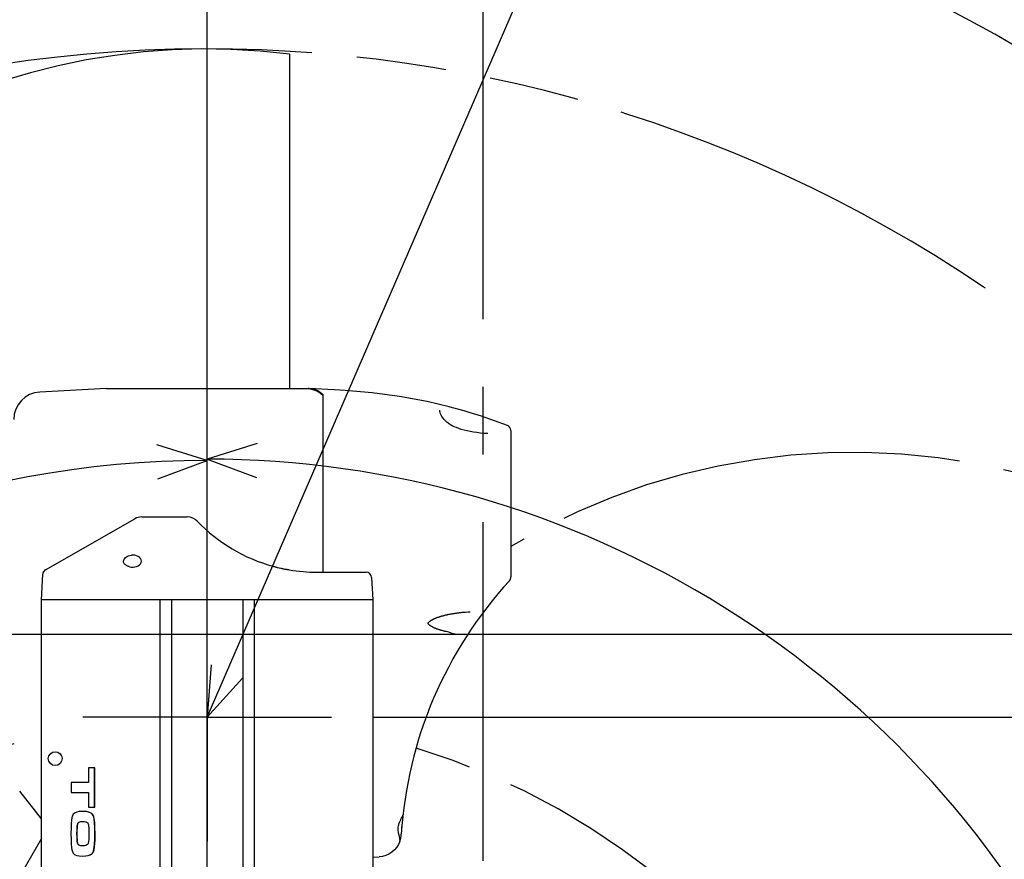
# Model space of a CAD drawing. Header units: millimetres. Extents: x 0 to 594, y 0 to 420.
# Tile 22 of 31: x 321 to 356, y 328 to 359. Entities that reach past the tile are written whole.
import ezdxf

# ---------------------------------------------------------------- set-up
doc = ezdxf.new("R2010")
doc.units = ezdxf.units.MM
doc.header["$LTSCALE"] = 32.67
doc.linetypes.add('CENTER', pattern=[0.6, 0.375, -0.075, 0.075, -0.075])
doc.linetypes.add('PHANTOM', pattern=[0.8, 0.45, -0.05, 0.1, -0.05, 0.1, -0.05])
doc.layers.get('0').update_dxf_attribs({"linetype": 'CONTINUOUS'})
for name, color, linetype in [('CRV', 7, 'CONTINUOUS'), ('DEFAULT_1', 7, 'CENTER'), ('DRA_ITEM', 7, 'CONTINUOUS'), ('DRIV_DIM', 7, 'CONTINUOUS'), ('PARAM_DIM', 7, 'CONTINUOUS')]:
    doc.layers.add(name, color=color, linetype=linetype)
doc.styles.get("Standard").update_dxf_attribs({"font": 'txt', "width": 0.8})
doc.dimstyles.new('DIMSTYLE_19', dxfattribs={"dimtxt": 3.8, "dimasz": 1.8, "dimexe": 0.18, "dimexo": 0.0625, "dimgap": 0.09, "dimtad": 1, "dimlfac": 10, "dimdsep": 46, "dimtxsty": 'STANDARD', "dimblk": 'OPEN', "dimblk1": 'OPEN', "dimblk2": 'OPEN', "dimcen": 0.09, "dimadec": 0, "dimazin": 0, "dimtp": 0.5, "dimtm": 0.5, "dimtfac": 1, "dimtofl": 0, "dimtmove": 0, "dimatfit": 3, "dimldrblk": 'OPEN', "dimfxl": 1, "dimtolj": 1, "dimarcsym": 0})
doc.dimstyles.new('DIMSTYLE_2', dxfattribs={"dimtxt": 3.8, "dimasz": 1.8, "dimexe": 0.18, "dimexo": 0.0625, "dimgap": 0.09, "dimtad": 1, "dimdec": 3, "dimlfac": 10, "dimdsep": 46, "dimtxsty": 'STANDARD', "dimblk": 'OPEN', "dimblk1": 'OPEN', "dimblk2": 'OPEN', "dimcen": 0.09, "dimadec": 0, "dimazin": 0, "dimtp": 0.001, "dimtm": 0.001, "dimtfac": 1, "dimtdec": 3, "dimtofl": 0, "dimtmove": 0, "dimatfit": 3, "dimldrblk": 'OPEN', "dimfxl": 1, "dimtolj": 1, "dimarcsym": 0})
doc.dimstyles.new('DIMSTYLE_3', dxfattribs={"dimtxt": 3.8, "dimasz": 1.8, "dimexe": 0.18, "dimexo": 0.0625, "dimgap": 0.09, "dimtad": 1, "dimdec": 1, "dimlfac": 10, "dimdsep": 46, "dimtxsty": 'STANDARD', "dimblk": 'OPEN', "dimblk1": 'OPEN', "dimblk2": 'OPEN', "dimcen": 0.09, "dimadec": 0, "dimazin": 0, "dimtp": 0.1, "dimtm": 0.1, "dimtfac": 1, "dimtdec": 1, "dimtofl": 0, "dimtmove": 0, "dimatfit": 3, "dimldrblk": 'OPEN', "dimfxl": 1, "dimtolj": 1, "dimarcsym": 0})

# ---------------------------------------------------------------- blocks, each defined once
blk = doc.blocks.new('_OPEN')
at = {"color": 0, "linetype": 'BYBLOCK'}
for p, q in [((0, 0), (-1, 0.342)), ((-1, -0.342), (0, 0)), ((-1, 0), (0, 0))]:
    blk.add_line(p, q, dxfattribs=at)
blk = doc.blocks.new('*D3')
at = {"layer": 'DRIV_DIM', "color": 2, "linetype": 'CONTINUOUS'}
for p, q in [((269.3, 308.755), (269.3, 393.825)), ((269.3, 391.825), (303.393, 391.825)), ((337.487, 391.825), (303.393, 391.825))]:
    blk.add_line(p, q, dxfattribs=at)
at = {"layer": 'DRIV_DIM', "color": 2, "linetype": 'CONTINUOUS', "xscale": 1.8, "yscale": 1.8, "zscale": 1.8, "rotation": 180}
blk.add_blockref('_OPEN', (269.3, 391.825), dxfattribs=at)
at = {"layer": 'DRIV_DIM', "color": 2, "linetype": 'CONTINUOUS', "xscale": 1.8, "yscale": 1.8, "zscale": 1.8}
blk.add_blockref('_OPEN', (337.487, 391.825), dxfattribs=at)
at = {"layer": 'DRIV_DIM', "color": 2, "linetype": 'CONTINUOUS', "width": 0.8}
blk.add_text('681.9', height=3.8, dxfattribs=at).set_placement((297.479, 392.775))
blk = doc.blocks.new('*D4')
at = {"layer": 'DRIV_DIM', "color": 2, "linetype": 'CONTINUOUS'}
for p, q in [((327.487, 310.111), (327.487, 381.248)), ((327.487, 379.248), (332.487, 379.248)), ((337.487, 379.248), (332.487, 379.248))]:
    blk.add_line(p, q, dxfattribs=at)
at = {"layer": 'DRIV_DIM', "color": 2, "linetype": 'CONTINUOUS', "xscale": 1.8, "yscale": 1.8, "zscale": 1.8, "rotation": 180}
blk.add_blockref('_OPEN', (327.487, 379.248), dxfattribs=at)
at = {"layer": 'DRIV_DIM', "color": 2, "linetype": 'CONTINUOUS', "xscale": 1.8, "yscale": 1.8, "zscale": 1.8}
blk.add_blockref('_OPEN', (337.487, 379.248), dxfattribs=at)
at = {"layer": 'DRIV_DIM', "color": 2, "linetype": 'CONTINUOUS', "width": 0.8}
blk.add_text('100', height=3.8, dxfattribs=at).set_placement((327.794, 380.198))
blk = doc.blocks.new('*D7')
at = {"layer": 'DRIV_DIM', "color": 2, "linetype": 'CONTINUOUS'}
for p, q in [((325.987, 365.442), (239.001, 365.442)), ((241.001, 365.442), (241.001, 320.349)), ((241.001, 275.255), (241.001, 320.349)), ((395.987, 275.255), (239.001, 275.255))]:
    blk.add_line(p, q, dxfattribs=at)
at = {"layer": 'DRIV_DIM', "color": 2, "linetype": 'CONTINUOUS', "xscale": 1.8, "yscale": 1.8, "zscale": 1.8}
for p, rotation in [((241.001, 365.442), 90), ((241.001, 275.255), 270)]:
    blk.add_blockref('_OPEN', p, dxfattribs=dict(at, rotation=rotation))
at = {"layer": 'DRIV_DIM', "color": 2, "linetype": 'CONTINUOUS', "width": 0.8}
blk.add_text('901.9', height=3.8, rotation=90, dxfattribs=at).set_placement((240.051, 313.886))
blk = doc.blocks.new('*D8')
at = {"layer": 'DRIV_DIM', "color": 2, "linetype": 'CONTINUOUS'}
for p, q in [((333.487, 333.255), (353.456, 333.255)), ((363.968, 333.255), (393.714, 333.255)), ((391.714, 333.255), (391.714, 320.255)), ((391.714, 307.255), (391.714, 320.255)), ((331.987, 307.255), (393.714, 307.255))]:
    blk.add_line(p, q, dxfattribs=at)
at = {"layer": 'DRIV_DIM', "color": 2, "linetype": 'CONTINUOUS', "xscale": 1.8, "yscale": 1.8, "zscale": 1.8}
for p, rotation in [((391.714, 333.255), 90), ((391.714, 307.255), 270)]:
    blk.add_blockref('_OPEN', p, dxfattribs=dict(at, rotation=rotation))
at = {"layer": 'DRIV_DIM', "color": 2, "linetype": 'CONTINUOUS', "width": 0.8}
blk.add_text('260', height=3.8, rotation=90, dxfattribs=at).set_placement((390.764, 320.889))
blk = doc.blocks.new('*D18')
at = {"layer": 'DRIV_DIM', "color": 2, "linetype": 'CONTINUOUS'}
for p, q in [((391.714, 336.255), (391.714, 344.49)), ((391.714, 344.49), (391.714, 334.755)), ((310.929, 336.255), (393.714, 336.255)), ((391.714, 329.255), (391.714, 334.755)), ((333.487, 333.255), (393.714, 333.255)), ((391.714, 333.255), (391.714, 329.255))]:
    blk.add_line(p, q, dxfattribs=at)
at = {"layer": 'DRIV_DIM', "color": 2, "linetype": 'CONTINUOUS', "xscale": 1.8, "yscale": 1.8, "zscale": 1.8}
for p, rotation in [((391.714, 336.255), 270), ((391.714, 333.255), 90)]:
    blk.add_blockref('_OPEN', p, dxfattribs=dict(at, rotation=rotation))
at = {"layer": 'DRIV_DIM', "color": 2, "linetype": 'CONTINUOUS', "width": 0.8}
blk.add_text('30', height=3.8, rotation=90, dxfattribs=at).set_placement((390.764, 338.41))
blk = doc.blocks.new('*D19')
at = {"layer": 'DRIV_DIM', "color": 2, "linetype": 'CONTINUOUS'}
for p, q in [((379.785, 375.787), (379.785, 393.825)), ((337.487, 391.825), (358.636, 391.825)), ((379.785, 391.825), (358.636, 391.825)), ((379.785, 334.263), (379.785, 366.941))]:
    blk.add_line(p, q, dxfattribs=at)
at = {"layer": 'DRIV_DIM', "color": 2, "linetype": 'CONTINUOUS', "xscale": 1.8, "yscale": 1.8, "zscale": 1.8, "rotation": 180}
blk.add_blockref('_OPEN', (337.487, 391.825), dxfattribs=at)
at = {"layer": 'DRIV_DIM', "color": 2, "linetype": 'CONTINUOUS', "xscale": 1.8, "yscale": 1.8, "zscale": 1.8}
blk.add_blockref('_OPEN', (379.785, 391.825), dxfattribs=at)
at = {"layer": 'DRIV_DIM', "color": 2, "linetype": 'CONTINUOUS', "width": 0.8}
blk.add_text('423', height=3.8, dxfattribs=at).set_placement((350.744, 392.775))
blk = doc.blocks.new('*D33')
at = {"layer": 'DRIV_DIM', "color": 2, "linetype": 'CONTINUOUS'}
for p, q in [((303.487, 344.455), (303.487, 371.696)), ((327.487, 339.255), (327.487, 371.696)), ((303.487, 369.696), (315.487, 369.696)), ((327.487, 369.696), (315.487, 369.696))]:
    blk.add_line(p, q, dxfattribs=at)
at = {"layer": 'DRIV_DIM', "color": 2, "linetype": 'CONTINUOUS', "xscale": 1.8, "yscale": 1.8, "zscale": 1.8, "rotation": 180}
blk.add_blockref('_OPEN', (303.487, 369.696), dxfattribs=at)
at = {"layer": 'DRIV_DIM', "color": 2, "linetype": 'CONTINUOUS', "xscale": 1.8, "yscale": 1.8, "zscale": 1.8}
blk.add_blockref('_OPEN', (327.487, 369.696), dxfattribs=at)
at = {"layer": 'DRIV_DIM', "color": 2, "linetype": 'CONTINUOUS', "width": 0.8}
blk.add_text('240', height=3.8, dxfattribs=at).set_placement((310.344, 370.646))
blk = doc.blocks.new('*D34')
at = {"layer": 'DRIV_DIM', "color": 2, "linetype": 'CONTINUOUS'}
for p, q in [((295.487, 339.705), (295.487, 381.248)), ((327.487, 339.255), (327.487, 381.248)), ((295.487, 379.248), (311.487, 379.248)), ((327.487, 379.248), (311.487, 379.248))]:
    blk.add_line(p, q, dxfattribs=at)
at = {"layer": 'DRIV_DIM', "color": 2, "linetype": 'CONTINUOUS', "xscale": 1.8, "yscale": 1.8, "zscale": 1.8, "rotation": 180}
blk.add_blockref('_OPEN', (295.487, 379.248), dxfattribs=at)
at = {"layer": 'DRIV_DIM', "color": 2, "linetype": 'CONTINUOUS', "xscale": 1.8, "yscale": 1.8, "zscale": 1.8}
blk.add_blockref('_OPEN', (327.487, 379.248), dxfattribs=at)
at = {"layer": 'DRIV_DIM', "color": 2, "linetype": 'CONTINUOUS', "width": 0.8}
blk.add_text('320', height=3.8, dxfattribs=at).set_placement((307.817, 380.198))
blk = doc.blocks.new('*D65')
at = {"layer": 'PARAM_DIM', "color": 2, "linetype": 'CONTINUOUS'}
for p, q in [((327.487, 308.681), (327.487, 344.55)), ((327.506, 307.327), (317.834, 271.231))]:
    blk.add_line(p, q, dxfattribs=at)
for points in [[(325.703, 341.888), (327.487, 342.55), (325.672, 343.119)], [(316.451, 273.083), (318.352, 273.163), (316.8, 274.264)]]:
    blk.add_lwpolyline(points, dxfattribs=at)
for start, end in [(90, 172.5), (172.5, 255)]:
    blk.add_arc((327.487, 307.255), 35.294, start, end, dxfattribs=at)
at = {"layer": 'PARAM_DIM', "color": 2, "linetype": 'CONTINUOUS', "width": 0.766667}
blk.add_text('165%%d', height=3.8, rotation=-58.1601, dxfattribs=at).set_placement((289.175, 290.323))
blk = doc.blocks.new('*D66')
at = {"layer": 'PARAM_DIM', "color": 2, "linetype": 'CONTINUOUS'}
for p, q in [((327.487, 308.755), (327.487, 344.595)), ((328.835, 307.913), (361.048, 323.624))]:
    blk.add_line(p, q, dxfattribs=at)
for points in [[(329.302, 343.165), (327.487, 342.595), (329.27, 341.934)], [(357.874, 324.061), (359.25, 322.747), (358.966, 324.628)]]:
    blk.add_lwpolyline(points, dxfattribs=at)
for start, end in [(58, 90), (26, 58)]:
    blk.add_arc((327.487, 307.255), 35.34, start, end, dxfattribs=at)
at = {"layer": 'PARAM_DIM', "color": 2, "linetype": 'CONTINUOUS', "width": 0.755556}
blk.add_text('64%%d', height=3.8, rotation=-57.0012, dxfattribs=at).set_placement((356.818, 331.437))

msp = doc.modelspace()

# ---------------------------------------------------------------- linework, layer by layer
at = {"color": 7, "linetype": 'CONTINUOUS'}
for p, q in [((323.84507, 345.15351), (321.43308, 345.02418)), ((323.84496, 345.15348), (323.90574, 345.15514)), ((323.90574, 345.15514), (331.14916, 345.15514)), ((331.18806, 345.15403), (331.14916, 345.15514)), ((331.59024, 344.98433), (331.68665, 344.90266)), ((331.68665, 338.50514), (331.68665, 344.92563)), ((336.25441, 344.49032), (336.25486, 344.49021)), ((335.91135, 344.3547), (335.91253, 344.35477)), ((335.91253, 344.35477), (335.91279, 344.35478)), ((336.97949, 344.28696), (336.98184, 344.28625)), ((337.41817, 344.14918), (336.97949, 344.28696)), ((338.3583, 343.81532), (337.41817, 344.14918)), ((338.48665, 343.62856), (338.48665, 338.33132)), ((325.11943, 340.50514), (326.76837, 340.50514)), ((321.63546, 338.59017), (324.87136, 340.43926)), ((329.89551, 338.71143), (329.87892, 338.71687)), ((321.48665, 337.50514), (321.53496, 338.42699)), ((330.28064, 338.61229), (330.22985, 338.62306)), ((331.45878, 338.50514), (333.24445, 338.50514)), ((333.44417, 338.31561), (333.48665, 337.50514)), ((321.48665, 301.50514), (321.48665, 337.50514)), ((333.48665, 337.50514), (321.48665, 337.50514)), ((325.77665, 337.50514), (325.77665, 301.50514)), ((326.19665, 337.50514), (326.19665, 301.50514)), ((328.77665, 337.50514), (328.77665, 301.50514)), ((329.19665, 337.50514), (329.19665, 301.50514)), ((333.48665, 337.50514), (333.48665, 301.50514)), ((323.19616, 331.42314), (323.19616, 330.89514)), ((323.42173, 331.42314), (323.19616, 331.42314)), ((323.41466, 329.99914), (323.41466, 331.42314)), ((323.42173, 329.99914), (323.42173, 331.42314)), ((322.56613, 330.89514), (322.56613, 330.52714)), ((323.19616, 330.89514), (322.56613, 330.89514)), ((321.48665, 329.58241), (320.70033, 330.58318)), ((322.56613, 330.52714), (323.19616, 330.52714)), ((323.19616, 330.52714), (323.19616, 329.99914)), ((323.10065, 329.83872), (322.96989, 329.84614)), ((323.19616, 329.99914), (323.42173, 329.99914)), ((323.39199, 329.57793), (323.37205, 329.66803)), ((334.52517, 329.59719), (334.54757, 329.63812)), ((334.57808, 329.71036), (334.5789, 329.7162)), ((334.57891, 329.7163), (334.5789, 329.7162)), ((322.80192, 329.39716), (322.80986, 329.41638)), ((322.80899, 329.39716), (322.81693, 329.41638)), ((322.80986, 329.41638), (322.82253, 329.43378)), ((322.81693, 329.41638), (322.8296, 329.43378)), ((334.43517, 329.0107), (334.42917, 329.03462)), ((334.4436, 328.97548), (334.43517, 329.0107)), ((322.81091, 328.65915), (322.8023, 328.67714)), ((322.81798, 328.65915), (322.80937, 328.67714)), ((323.04829, 328.60259), (322.98049, 328.59814)), ((323.32613, 328.31826), (323.3489, 328.34414)), ((333.48665, 328.18615), (333.71858, 328.19985))]:
    msp.add_line(p, q, dxfattribs=at)
for points in [[(331.06609, 345.15514), (331.21263, 345.14313), (331.35134, 345.10847), (331.47808, 345.05426), (331.59024, 344.98433)], [(332.4832, 345.08234), (332.29325, 345.09304), (332.08757, 345.10451), (331.18791, 345.15407)], [(331.68665, 344.92563), (331.59775, 345.00201), (331.49683, 345.06615), (331.38611, 345.11471), (331.26889, 345.14493), (331.18806, 345.15403)], [(336.25485, 344.49021), (335.45054, 344.68114), (334.45565, 344.86814), (333.46001, 345.002), (332.4832, 345.08234)], [(336.98184, 344.28625), (336.79078, 344.34252), (336.56309, 344.40686), (336.37637, 344.45797), (336.25442, 344.49032)], [(335.91152, 344.34569), (335.91118, 344.36385), (335.91137, 344.36581)], [(337.65099, 343.52514), (337.52258, 343.53019), (337.38641, 343.54093), (337.25694, 343.55568), (337.13349, 343.5737), (337.01527, 343.59467), (336.90147, 343.61855), (336.79266, 343.64521), (336.69061, 343.6742), (336.5971, 343.70481), (336.5125, 343.7366), (336.43506, 343.7699), (336.36328, 343.80526), (336.29576, 343.84349), (336.23154, 343.8856), (336.17128, 343.93176), (336.11615, 343.9815), (336.06715, 344.03388), (336.02504, 344.08743), (335.99016, 344.14031), (335.96224, 344.19109), (335.94085, 344.23837), (335.92555, 344.28089), (335.91594, 344.31726), (335.91152, 344.34569)], [(324.46165, 338.89888), (324.46648, 338.93562), (324.48022, 338.97064), (324.50172, 339.00326), (324.53002, 339.03297), (324.56379, 339.05898), (324.6026, 339.08119), (324.64575, 339.09909), (324.69355, 339.11236), (324.74532, 339.12005)], [(325.11165, 338.90514), (325.10247, 338.95628), (325.07618, 339.00357), (325.03597, 339.04412), (324.9858, 339.07636), (324.9293, 339.09982), (324.86921, 339.1147), (324.80745, 339.12136), (324.74532, 339.12005)], [(324.62642, 338.71663), (324.60019, 338.72757), (324.576, 338.73975), (324.5541, 338.75295), (324.53445, 338.76709), (324.51661, 338.78253), (324.50037, 338.79976), (324.48593, 338.81932), (324.47381, 338.84187), (324.46509, 338.86821), (324.46165, 338.89888)], [(324.62642, 338.71663), (324.6855, 338.69923), (324.74675, 338.69011), (324.80872, 338.68897), (324.87028, 338.69577), (324.93014, 338.71073), (324.98641, 338.73423), (325.03636, 338.76646), (325.07636, 338.80695), (325.10252, 338.85414), (325.11165, 338.90514)], [(330.15162, 338.63843), (330.09501, 338.64943), (330.04702, 338.66088), (330.0069, 338.67221), (329.97277, 338.68317), (329.94304, 338.69367), (329.89551, 338.71143)], [(330.22985, 338.62306), (330.20396, 338.62843), (330.17794, 338.6336), (330.15162, 338.63843)], [(330.40544, 338.59431), (330.38728, 338.59598), (330.36662, 338.59818), (330.34263, 338.60127), (330.31431, 338.60576), (330.28064, 338.61229)], [(330.46353, 338.58826), (330.45087, 338.59006), (330.43691, 338.59155), (330.40544, 338.59431)], [(336.1437, 336.35218), (336.11817, 336.35818), (336.09785, 336.36309), (336.07781, 336.36806), (336.05805, 336.37308), (336.03859, 336.37816), (336.01943, 336.38328), (336.00058, 336.38844), (335.98206, 336.39364), (335.96387, 336.39887), (335.94603, 336.40413), (335.92854, 336.40942), (335.91141, 336.41472), (335.89466, 336.42003), (335.87829, 336.42536), (335.86231, 336.43068), (335.84673, 336.436), (335.83155, 336.4413), (335.81676, 336.44661), (335.80234, 336.4519), (335.78827, 336.4572), (335.77455, 336.46249), (335.76116, 336.46779), (335.74808, 336.47309), (335.73531, 336.47841), (335.72282, 336.48374), (335.71062, 336.48909), (335.69868, 336.49447), (335.687, 336.49987), (335.67557, 336.50532), (335.66438, 336.5108), (335.65344, 336.51632), (335.64274, 336.52188), (335.6323, 336.52749), (335.62212, 336.53314), (335.6122, 336.53883), (335.60256, 336.54456), (335.59321, 336.55033), (335.58416, 336.55613), (335.57543, 336.56195), (335.56703, 336.5678), (335.55896, 336.57368), (335.55124, 336.57957), (335.54391, 336.58545), (335.53697, 336.59133), (335.53041, 336.59722), (335.52424, 336.60313), (335.51849, 336.60903), (335.51319, 336.6149), (335.50834, 336.6208), (335.50394, 336.62674), (335.50027, 336.63237), (335.4971, 336.63807), (335.49436, 336.6443), (335.4926, 336.65064), (335.49222, 336.65644), (335.49315, 336.66216), (335.49512, 336.6679), (335.49786, 336.6737), (335.50126, 336.67949), (335.50501, 336.68505), (335.50899, 336.6903), (335.51321, 336.69538), (335.51781, 336.70053), (335.52286, 336.70577), (335.52818, 336.71097), (335.5338, 336.71614), (335.53974, 336.72134), (335.54605, 336.72658), (335.55274, 336.73188), (335.55978, 336.73721), (335.56715, 336.74256), (335.57485, 336.74793), (335.58286, 336.75329), (335.59117, 336.75866), (335.59976, 336.76401), (335.60864, 336.76935), (335.61779, 336.77468), (335.62721, 336.77998), (335.63689, 336.78527), (335.64687, 336.79056), (335.65716, 336.79585), (335.66777, 336.80116), (335.67875, 336.80649), (335.69011, 336.81186), (335.70185, 336.81725), (335.71396, 336.82266), (335.72641, 336.82808), (335.73919, 336.8335), (335.75229, 336.83891), (335.76571, 336.84431), (335.77946, 336.8497), (335.79355, 336.85508), (335.80799, 336.86047), (335.8228, 336.86585), (335.83798, 336.87124), (335.85355, 336.87662), (335.86952, 336.88201), (335.88588, 336.8874), (335.90264, 336.89279), (335.91978, 336.89816), (335.9373, 336.90352), (335.95521, 336.90887), (335.97348, 336.91418), (335.99211, 336.91947), (336.01109, 336.92473), (336.03042, 336.92995), (336.05008, 336.93513), (336.07007, 336.94026), (336.09037, 336.94535), (336.11098, 336.95037), (336.1319, 336.95535), (336.1531, 336.96026), (336.17461, 336.96511), (336.19643, 336.9699), (336.21858, 336.97464), (336.24107, 336.97932), (336.26392, 336.98394), (336.28715, 336.9885), (336.31076, 336.993), (336.33477, 336.99745), (336.3592, 337.00183), (336.38406, 337.00616), (336.40938, 337.01041), (336.43515, 337.0146), (336.46141, 337.01872), (336.48817, 337.02277), (336.51543, 337.02673), (336.54323, 337.03062), (336.57157, 337.03441), (336.60047, 337.03811), (336.62995, 337.04171), (336.66003, 337.04519), (336.69071, 337.04857), (336.72201, 337.05181), (336.73916, 337.05351)], [(336.73916, 337.05351), (336.83873, 337.06298), (336.9392, 337.07085), (337.01414, 337.074)], [(336.56159, 336.24417), (336.52503, 336.24726), (336.47036, 336.25815), (336.40408, 336.27657), (336.32579, 336.30095), (336.2347, 336.32852), (336.1437, 336.35217)], [(322.96989, 329.84614), (322.85235, 329.83922), (322.76798, 329.82182), (322.7082, 329.79786), (322.66686, 329.77027), (322.63919, 329.74121), (322.62104, 329.71137)], [(323.37912, 329.66803), (323.36598, 329.70157), (323.34556, 329.73343), (323.31452, 329.76465), (323.26834, 329.7943), (323.2017, 329.82004), (323.10772, 329.83872), (322.97696, 329.84614)], [(323.37205, 329.66803), (323.35891, 329.70157), (323.33849, 329.73343), (323.30745, 329.76465), (323.26127, 329.7943), (323.19463, 329.82004), (323.10065, 329.83872)], [(322.62104, 329.71137), (322.60626, 329.67216), (322.5919, 329.61333), (322.57871, 329.52874), (322.56756, 329.40977), (322.55972, 329.2451), (322.55694, 329.03814)], [(322.82253, 329.43378), (322.84278, 329.45012), (322.87344, 329.46418), (322.91791, 329.47423), (322.98049, 329.47814)], [(322.8296, 329.43378), (322.84986, 329.45012), (322.88051, 329.46418), (322.92499, 329.47423), (322.98052, 329.4777)], [(322.98049, 329.47814), (323.04349, 329.475), (323.08986, 329.46683), (323.12332, 329.45519), (323.14671, 329.44138), (323.16239, 329.42643)], [(323.43092, 329.03814), (323.42716, 329.26044), (323.41598, 329.44332), (323.39906, 329.57793), (323.37912, 329.66803)], [(323.42385, 329.03814), (323.42009, 329.26044), (323.40891, 329.44332), (323.39199, 329.57793)], [(334.42917, 329.0346), (334.42235, 329.06328), (334.41406, 329.10702), (334.4085, 329.15148), (334.40606, 329.1958), (334.40683, 329.23903), (334.41054, 329.28036), (334.41668, 329.31922), (334.42464, 329.35535), (334.43389, 329.38882), (334.44396, 329.41977), (334.45451, 329.44839), (334.46526, 329.47486), (334.476, 329.49936), (334.48658, 329.52206), (334.49687, 329.54309), (334.50681, 329.5626), (334.51627, 329.58064), (334.52517, 329.59719)], [(334.54757, 329.63812), (334.55351, 329.64909), (334.55872, 329.65897), (334.56326, 329.66794), (334.5673, 329.67652), (334.57113, 329.68563), (334.57482, 329.69636), (334.57808, 329.71036)], [(322.77543, 329.03814), (322.77708, 329.16437), (322.78128, 329.25565), (322.78719, 329.32088), (322.79423, 329.3665), (322.80192, 329.39716)], [(322.7825, 329.03814), (322.78415, 329.16437), (322.78835, 329.25565), (322.79426, 329.32088), (322.8013, 329.3665), (322.80899, 329.39716)], [(323.16239, 329.42643), (323.17028, 329.41357), (323.17827, 329.39238), (323.18605, 329.36017), (323.19321, 329.31371), (323.19929, 329.24878), (323.20364, 329.15957), (323.20535, 329.03814)], [(334.53342, 329.25703), (334.53533, 329.27173), (334.53711, 329.28741)], [(322.55694, 329.03814), (322.55977, 328.82428), (322.56773, 328.65616), (322.57898, 328.53656), (322.59222, 328.45276), (322.60654, 328.39546), (322.62121, 328.35807)], [(322.8023, 328.67714), (322.79431, 328.707), (322.78711, 328.75249), (322.78117, 328.81821), (322.77702, 328.91054), (322.77543, 329.03814)], [(322.80937, 328.67714), (322.80138, 328.707), (322.79418, 328.75249), (322.78824, 328.81821), (322.78409, 328.91054), (322.7825, 329.03814)], [(323.20535, 329.03814), (323.20335, 328.91357), (323.19827, 328.82282), (323.1912, 328.75738), (323.18288, 328.71111), (323.1739, 328.67958), (323.16473, 328.6593), (323.15574, 328.64737)], [(323.34183, 328.34414), (323.3569, 328.37062), (323.37215, 328.41129), (323.38701, 328.47071), (323.40074, 328.55462), (323.41241, 328.67097), (323.42075, 328.83111), (323.42385, 329.03814)], [(323.3489, 328.34414), (323.36397, 328.37062), (323.37922, 328.41129), (323.39408, 328.47071), (323.40781, 328.55462), (323.41948, 328.67097), (323.42782, 328.83111), (323.43092, 329.03814)], [(334.46408, 328.75094), (334.41905, 328.65069), (334.35329, 328.54573), (334.27216, 328.45063), (334.17782, 328.36835), (334.07226, 328.30073), (333.95841, 328.24955), (333.83953, 328.21586), (333.71858, 328.19985)], [(334.46407, 328.75093), (334.46653, 328.75825), (334.47048, 328.77651), (334.47188, 328.79286), (334.47184, 328.80848), (334.47079, 328.82483), (334.46883, 328.84296), (334.46592, 328.86356), (334.462, 328.88699), (334.457, 328.91346), (334.45088, 328.94299), (334.4436, 328.97548)], [(334.47057, 328.77756), (334.47168, 328.78112), (334.47636, 328.79638)], [(334.47636, 328.79638), (334.47909, 328.80555), (334.48204, 328.81576), (334.48516, 328.82698), (334.48843, 328.83921), (334.49179, 328.85245), (334.49519, 328.86668), (334.49858, 328.88189), (334.50192, 328.89805), (334.50513, 328.91514), (334.50816, 328.93315), (334.51095, 328.95203), (334.51344, 328.97175), (334.51557, 328.99226), (334.51728, 329.0135), (334.51755, 329.01743)], [(322.98049, 328.59814), (322.92009, 328.60205), (322.8764, 328.61204), (322.8456, 328.62592), (322.8246, 328.64204), (322.81091, 328.65915)], [(322.98052, 328.59859), (322.92716, 328.60205), (322.88347, 328.61204), (322.85267, 328.62592), (322.83167, 328.64204), (322.81798, 328.65915)], [(323.15574, 328.64737), (323.13207, 328.62943), (323.09739, 328.61387), (323.04829, 328.60259)], [(322.62121, 328.35807), (322.63926, 328.32988), (322.66701, 328.30222), (322.70846, 328.27598), (322.7683, 328.25322), (322.85258, 328.23671), (322.96989, 328.23014)], [(322.96989, 328.23014), (323.08736, 328.23563), (323.17484, 328.24974), (323.23925, 328.26958), (323.28597, 328.29299), (323.31906, 328.31826), (323.34183, 328.34414)], [(322.97696, 328.23014), (323.09443, 328.23563), (323.18191, 328.24974), (323.24632, 328.26958), (323.29304, 328.29299), (323.32613, 328.31826)]]:
    msp.add_lwpolyline(points, dxfattribs=at)
msp.add_circle((321.98665, 331.75514), 0.25, dxfattribs=at)
for centre, radius, start, end in [((321.48665, 344.02561), 1, 93.069226, 180), ((338.28665, 343.6286), 0.2, 0, 69.006829), ((325.11943, 340.00514), 0.5, 90, 119.744881), ((326.76837, 340.00514), 0.5, 43.813062, 90), ((331.45878, 344.50514), 6, 223.813061, 254.73342), ((331.45878, 344.50514), 6, 254.80483, 260.387736), ((321.73469, 338.41652), 0.2, 119.745027, 177.000079), ((331.45878, 344.50514), 6, 260.451879, 269.999998), ((333.24445, 338.30514), 0.2, 3.000012, 90), ((349.48665, 328.05514), 15, 137.463109, 176.321727), ((338.28665, 338.33132), 0.2, 317.462551, 359.999308)]:
    msp.add_arc(centre, radius, start, end, dxfattribs=at)
at = {"layer": 'CRV', "color": 2, "linetype": 'PHANTOM'}
for p, q in [((330.48665, 345.15514), (330.48665, 357.25537)), ((321.48665, 328.86283), (312.88846, 313.97033))]:
    msp.add_line(p, q, dxfattribs=at)
for centre, radius, start, end in [((327.48665, 307.25514), 58.187, 26, 255), ((327.48665, 307.25514), 50.187, 25.995294, 255), ((327.48665, 333.25514), 24.187, 82.875051, 161.770153), ((350.85623, 318.65087), 24.18677, 18.870278, 120.762054), ((327.48665, 307.25514), 26, 105.618612, 275.960766), ((327.48665, 307.25514), 26, 334.965219, 73.07614)]:
    msp.add_arc(centre, radius, start, end, dxfattribs=at)
at = {"layer": 'DEFAULT_1', "color": 7, "linetype": 'CENTER'}
for p, q in [((337.48665, 269.25514), (337.48665, 392.87663)), ((327.48665, 333.25514), (327.48665, 337.75514)), ((327.48665, 333.25514), (322.98665, 333.25514)), ((327.48665, 333.25514), (327.48665, 328.75514)), ((327.48665, 333.25514), (331.98665, 333.25514))]:
    msp.add_line(p, q, dxfattribs=at)
at = {"layer": 'DRA_ITEM', "color": 2, "linetype": 'CONTINUOUS'}
msp.add_line((327.48665, 333.25514), (341.90145, 366.54067), dxfattribs=at)
msp.add_lwpolyline([(327.63703, 335.15155), (327.48665, 333.25514), (328.76691, 334.66225)], dxfattribs=at)

# ---------------------------------------------------------------- dimensions: what is measured, and where the dimension line sits
at = {"layer": 'DRIV_DIM', "color": 2, "linetype": 'CONTINUOUS'}
for base, p1, p2, angle, dimstyle, picture, middle in [((269.29965, 391.82534), (337.48665, 390.82534), (269.29965, 308.75514), 180, 'DIMSTYLE_3', '*D3', (305.07915, 394.67534)), ((295.48665, 379.24772), (327.48665, 339.25514), (295.48665, 339.70514), 180, 'DIMSTYLE_2', '*D34', (312.37653, 382.09772)), ((241.00059, 365.44214), (395.98665, 275.25514), (325.98665, 365.44214), 90, 'DIMSTYLE_3', '*D7', (238.15059, 321.48583)), ((391.71372, 336.25514), (333.48665, 333.25514), (310.9293, 336.25514), 90, 'DIMSTYLE_2', '*D18', (388.86372, 341.44967)), ((391.71372, 307.25514), (333.48665, 333.25514), (331.98666, 307.25514), 270, 'DIMSTYLE_2', '*D8', (388.86372, 325.44863))]:
    dim = msp.add_linear_dim(base=base, p1=p1, p2=p2, angle=angle, dimstyle=dimstyle, dxfattribs=at)
    dim.commit()
    dim.dimension.update_dxf_attribs({"geometry": picture, "text_midpoint": middle, "dimtype": 160})
for base, p1, p2, dimstyle, picture, middle in [((379.78478, 391.82534), (337.48665, 390.82534), (379.78478, 334.26264), 'DIMSTYLE_3', '*D19', (355.30352, 394.67534)), ((337.48665, 379.24772), (327.48665, 310.11142), (337.48665, 378.24772), 'DIMSTYLE_2', '*D4', (332.3543, 382.09772)), ((327.48665, 369.69554), (303.48665, 344.45514), (327.48665, 339.25514), 'DIMSTYLE_2', '*D33', (314.90404, 372.54554))]:
    dim = msp.add_linear_dim(base=base, p1=p1, p2=p2, dimstyle=dimstyle, dxfattribs=at)
    dim.commit()
    dim.dimension.update_dxf_attribs({"geometry": picture, "text_midpoint": middle, "dimtype": 160})
at = {"layer": 'PARAM_DIM', "color": 2, "linetype": 'CONTINUOUS'}
for base, line1, line2, picture, middle in [((292.49414, 311.86199), ((327.48665, 308.6811), (327.48665, 344.5496)), ((317.83413, 271.23145), (327.50592, 307.32704)), '*D65', (293.86333, 286.37539)), ((346.21399, 337.22516), ((328.83484, 307.91269), (361.04762, 323.62392)), ((327.48665, 344.59513), (327.48665, 308.75514)), '*D66', (360.75716, 328.86026))]:
    dim = msp.add_angular_dim_2l(base=base, line1=line1, line2=line2, dimstyle='DIMSTYLE_19', dxfattribs=at)
    dim.commit()
    dim.dimension.update_dxf_attribs({"geometry": picture, "text_midpoint": middle, "dimtype": 162})

doc.saveas('drawing.dxf')
